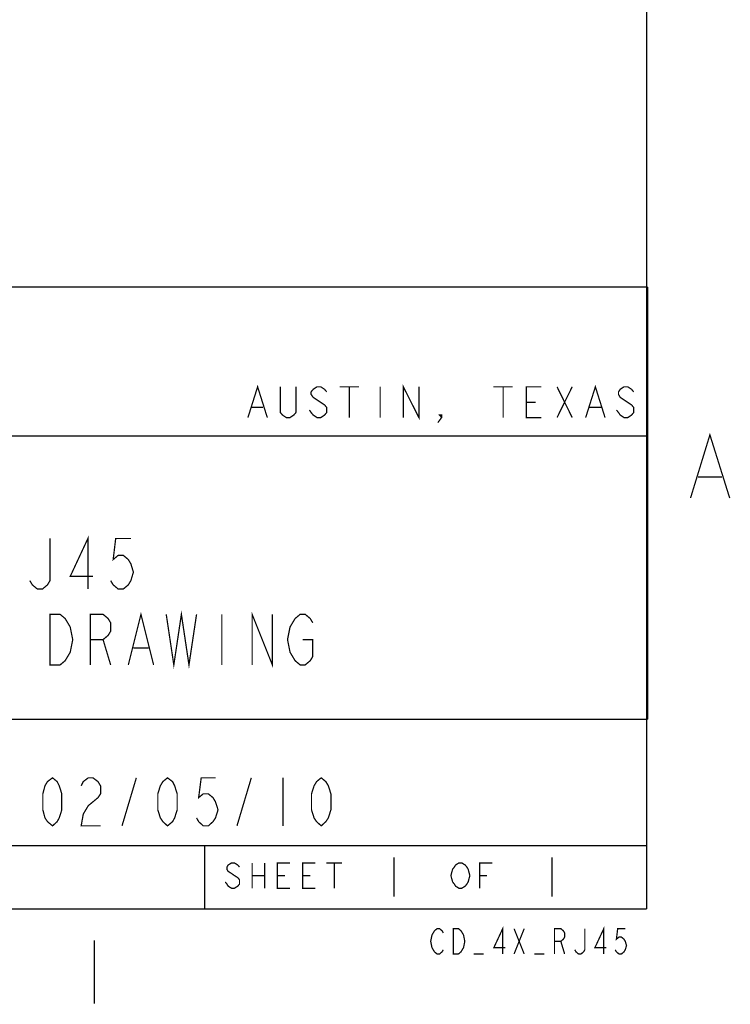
# Model space of a CAD drawing. Extents: x -11 to 11, y -8.5 to 8.5.
# Tile 8 of 10: x 8 to 10.8, y -8.4 to -4.5. Entities that reach past the tile are written whole.
import ezdxf

# ---------------------------------------------------------------- set-up
doc = ezdxf.new("R2010")
doc.units = 0

msp = doc.modelspace()

# ---------------------------------------------------------------- linework, layer by layer
at = {"layer": 'LAYER_1', "const_width": 0.005}
for points in [[(-10.5, 7.99917), (-10.5, -8.00083), (10.5, -8.00083)], [(10.5, -8.00083), (10.5, 7.99917)], [(2.6, -5.54083), (10.5, -5.54083)], [(10.5033, -5.54083), (5.37333, -5.54083)], [(5.375, -5.54083), (10.5, -5.54083)], [(10.5033, -7.25083), (10.5033, -5.54083)], [(8.92166, -6.0575), (8.96, -5.93583), (8.99833, -6.0575)], [(9.11167, -5.93583), (9.11167, -6.0375), (9.10333, -6.04751), (9.08832, -6.0575), (9.07332, -6.0575), (9.05832, -6.04751), (9.04999, -6.0375), (9.04999, -5.93583)], [(9.23333, -5.95583), (9.22499, -5.94584), (9.21, -5.93583), (9.195, -5.93583), (9.18, -5.94584), (9.17166, -5.95583), (9.17166, -5.96583), (9.18, -5.97749), (9.195, -5.9875), (9.21, -5.9975), (9.22499, -6.00749), (9.23333, -6.0175), (9.23333, -6.0375), (9.22499, -6.04751), (9.21, -6.0575), (9.195, -6.0575), (9.18, -6.04751), (9.17166, -6.0375), (9.165, -6.0275)], [(9.28499, -5.93583), (9.36167, -5.93583)], [(9.32332, -5.93583), (9.32332, -6.0575)], [(9.445, -5.93583), (9.445, -6.0575)], [(9.53666, -6.0575), (9.53666, -5.93583), (9.59833, -6.0575), (9.59833, -5.93583)], [(9.89332, -5.93583), (9.97, -5.93583)], [(9.93167, -5.93583), (9.93167, -6.0575)], [(10.0833, -6.0575), (10.0233, -6.0575), (10.0233, -5.93583), (10.0833, -5.93583)], [(10.145, -5.93583), (10.205, -6.0575)], [(10.145, -6.0575), (10.205, -5.93583)], [(10.2583, -6.0575), (10.2967, -5.93583), (10.335, -6.0575)], [(10.4483, -5.95583), (10.44, -5.94584), (10.425, -5.93583), (10.41, -5.93583), (10.395, -5.94584), (10.3883, -5.95583), (10.3883, -5.96583), (10.395, -5.97749), (10.41, -5.9875), (10.425, -5.9975), (10.44, -6.00749), (10.4483, -6.0175), (10.4483, -6.0375), (10.44, -6.04751), (10.425, -6.0575), (10.41, -6.0575), (10.395, -6.04751), (10.3883, -6.0375), (10.38, -6.0275)], [(10.0233, -5.9975), (10.06, -5.9975)], [(8.93666, -6.0175), (8.98166, -6.0175)], [(10.2733, -6.0175), (10.32, -6.0175)], [(9.68833, -6.0575), (9.68, -6.04751), (9.68833, -6.04751), (9.68833, -6.0575), (9.67333, -6.07749)], [(5.72999, -6.13084), (10.5, -6.13084)], [(10.6733, -6.37583), (10.75, -6.12583), (10.8283, -6.37583)], [(10.7033, -6.2925), (10.7983, -6.2925)], [(8.13833, -6.53583), (8.13833, -6.70249), (8.12834, -6.71916), (8.10833, -6.73583), (8.08832, -6.73583), (8.06833, -6.71916), (8.05832, -6.70249)], [(8.28833, -6.73583), (8.28833, -6.53583), (8.21833, -6.68583), (8.30832, -6.68583)], [(8.45833, -6.53583), (8.39833, -6.53583), (8.38833, -6.61916), (8.40832, -6.60249), (8.42833, -6.60249), (8.44832, -6.61916), (8.45833, -6.63583), (8.46833, -6.66917), (8.45833, -6.70249), (8.44832, -6.71916), (8.42833, -6.73583), (8.40832, -6.73583), (8.38833, -6.71916), (8.37834, -6.70249)], [(8.29833, -7.03583), (8.29833, -6.83584), (8.34833, -6.83584), (8.36833, -6.85249), (8.37834, -6.86916), (8.37834, -6.9025), (8.36833, -6.91917), (8.34833, -6.93583), (8.29833, -6.93583)], [(8.44832, -7.03583), (8.49833, -6.83584), (8.54833, -7.03583)], [(8.59833, -6.83584), (8.62834, -7.03583), (8.65832, -6.83584), (8.68833, -7.03583), (8.71833, -6.83584)], [(8.81833, -6.83584), (8.81833, -7.03583)], [(8.93833, -7.03583), (8.93833, -6.83584), (9.01832, -7.03583), (9.01832, -6.83584)], [(9.13833, -6.93583), (9.17833, -6.93583), (9.17833, -7.0025), (9.16834, -7.01916), (9.14833, -7.03583), (9.12834, -7.03583), (9.10833, -7.01916), (9.09833, -7.0025), (9.08832, -6.98583), (9.07833, -6.93583), (9.08832, -6.88583), (9.09833, -6.86916), (9.10833, -6.85249), (9.12834, -6.83584), (9.14833, -6.83584), (9.16834, -6.85249), (9.17833, -6.86916)], [(8.34833, -6.93583), (8.37834, -7.03583)], [(8.46833, -6.96916), (8.52833, -6.96916)], [(5.37333, -7.25083), (10.5033, -7.25083)], [(7.01, -7.25083), (10.5, -7.25083)], [(10.5, -7.75083), (10.5, -7.25083)], [(8.26167, -7.51417), (8.26999, -7.4975), (8.29, -7.4825), (8.30832, -7.4825), (8.32833, -7.4975), (8.33832, -7.51417), (8.33832, -7.54584), (8.32833, -7.56083), (8.30832, -7.57749), (8.29, -7.5925), (8.26999, -7.62583), (8.26167, -7.67251), (8.33832, -7.67251)], [(8.42333, -7.67251), (8.47999, -7.4825)], [(8.79334, -7.4825), (8.73667, -7.4825), (8.72666, -7.56083), (8.745, -7.54584), (8.765, -7.54584), (8.78332, -7.56083), (8.79334, -7.57749), (8.80333, -7.60916), (8.79334, -7.64084), (8.78332, -7.65584), (8.765, -7.67251), (8.745, -7.67251), (8.72666, -7.65584), (8.71833, -7.64084)], [(8.87834, -7.67251), (8.93499, -7.4825)], [(9.05999, -7.4825), (9.05999, -7.67251)], [(5.375, -7.75083), (10.5, -7.75083)], [(7.01, -7.75083), (10.5, -7.75083)], [(8.75, -7.75083), (10.5, -7.75083)], [(8.75, -7.75083), (8.75, -8.00083)], [(10.5, -8.00083), (10.5, -7.75083)], [(8.88833, -7.83584), (8.88166, -7.82749), (8.86833, -7.81917), (8.85666, -7.81917), (8.84333, -7.82749), (8.83832, -7.83584), (8.83832, -7.84416), (8.84333, -7.85249), (8.85666, -7.86083), (8.86833, -7.86916), (8.88166, -7.8775), (8.88833, -7.88583), (8.88833, -7.9025), (8.88166, -7.91083), (8.86833, -7.91917), (8.85666, -7.91917), (8.84333, -7.91083), (8.83832, -7.9025), (8.83167, -7.89416)], [(8.93833, -7.81917), (8.93833, -7.91917)], [(8.98834, -7.81917), (8.98834, -7.91917)], [(9.08832, -7.91917), (9.03833, -7.91917), (9.03833, -7.81917), (9.08832, -7.81917)], [(9.18833, -7.91917), (9.13833, -7.91917), (9.13833, -7.81917), (9.18833, -7.81917)], [(9.23166, -7.81917), (9.29334, -7.81917)], [(9.26333, -7.81917), (9.26333, -7.91917)], [(9.5, -7.79751), (9.5, -7.95249)], [(9.83832, -7.91917), (9.83832, -7.81917), (9.88833, -7.81917)], [(10.125, -7.79751), (10.125, -7.95249)], [(8.93833, -7.86916), (8.98834, -7.86916)], [(9.03833, -7.86916), (9.06833, -7.86916)], [(9.13833, -7.86916), (9.16834, -7.86916)], [(9.83832, -7.86916), (9.86833, -7.86916)], [(8.75, -8.00083), (10.5, -8.00083)], [(9.49833, -8.00083), (10.4983, -8.00083)], [(9.49833, -8.00083), (10.4983, -8.00083)], [(9.695, -8.1625), (9.69, -8.17084), (9.68, -8.17917), (9.67, -8.17917), (9.65999, -8.17084), (9.655, -8.1625), (9.65, -8.15417), (9.64499, -8.12917), (9.65, -8.10416), (9.655, -8.09583), (9.65999, -8.0875), (9.67, -8.07916), (9.68, -8.07916), (9.69, -8.0875), (9.695, -8.09583)], [(9.93, -8.17917), (9.93, -8.07916), (9.89499, -8.15417), (9.94, -8.15417)], [(9.97499, -8.07916), (10.015, -8.17917)], [(9.97499, -8.17917), (10.015, -8.07916)], [(10.135, -8.17917), (10.135, -8.07916), (10.16, -8.07916), (10.17, -8.0875), (10.175, -8.09583), (10.175, -8.1125), (10.17, -8.12083), (10.16, -8.12917), (10.135, -8.12917)], [(10.255, -8.07916), (10.255, -8.1625), (10.25, -8.17084), (10.24, -8.17917), (10.23, -8.17917), (10.22, -8.17084), (10.215, -8.1625)], [(10.33, -8.17917), (10.33, -8.07916), (10.295, -8.15417), (10.34, -8.15417)], [(10.415, -8.07916), (10.385, -8.07916), (10.38, -8.12083), (10.39, -8.1125), (10.4, -8.1125), (10.41, -8.12083), (10.415, -8.12917), (10.42, -8.14583), (10.415, -8.1625), (10.41, -8.17084), (10.4, -8.17917), (10.39, -8.17917), (10.38, -8.17084), (10.375, -8.1625)], [(8.31333, -8.12583), (8.31333, -8.37583)], [(10.16, -8.12917), (10.175, -8.17917)], [(9.85499, -8.17917), (9.815, -8.17917)], [(10.095, -8.17917), (10.055, -8.17917)]]:
    msp.add_lwpolyline(points, dxfattribs=at)
for points in [[(8.13833, -6.83584), (8.17833, -6.83584), (8.19832, -6.85249), (8.20833, -6.86916), (8.21833, -6.88583), (8.22833, -6.93583), (8.21833, -6.98583), (8.20833, -7.0025), (8.19832, -7.01916), (8.17833, -7.03583), (8.13833, -7.03583)], [(8.14833, -7.67251), (8.12834, -7.65584), (8.11833, -7.64084), (8.11, -7.60916), (8.11, -7.54584), (8.11833, -7.51417), (8.12834, -7.4975), (8.14833, -7.4825), (8.16667, -7.4975), (8.17499, -7.51417), (8.18499, -7.54584), (8.18499, -7.60916), (8.17499, -7.64084), (8.16667, -7.65584)], [(8.60333, -7.67251), (8.585, -7.65584), (8.57499, -7.64084), (8.565, -7.60916), (8.565, -7.54584), (8.57499, -7.51417), (8.585, -7.4975), (8.60333, -7.4825), (8.62333, -7.4975), (8.63166, -7.51417), (8.64166, -7.54584), (8.64166, -7.60916), (8.63166, -7.64084), (8.62333, -7.65584)], [(9.21167, -7.67251), (9.19333, -7.65584), (9.18332, -7.64084), (9.17333, -7.60916), (9.17333, -7.54584), (9.18332, -7.51417), (9.19333, -7.4975), (9.21167, -7.4825), (9.22999, -7.4975), (9.23999, -7.51417), (9.25, -7.54584), (9.25, -7.60916), (9.23999, -7.64084), (9.22999, -7.65584)], [(9.78833, -7.9025), (9.78166, -7.91083), (9.76832, -7.91917), (9.75666, -7.91917), (9.74333, -7.91083), (9.73834, -7.9025), (9.73166, -7.89416), (9.72499, -7.86916), (9.73166, -7.84416), (9.73834, -7.83584), (9.74333, -7.82749), (9.75666, -7.81917), (9.76832, -7.81917), (9.78166, -7.82749), (9.78833, -7.83584), (9.79334, -7.84416), (9.79999, -7.86916), (9.79334, -7.89416)], [(9.735, -8.07916), (9.75499, -8.07916), (9.765, -8.0875), (9.76999, -8.09583), (9.775, -8.10416), (9.78, -8.12917), (9.775, -8.15417), (9.76999, -8.1625), (9.765, -8.17084), (9.75499, -8.17917), (9.735, -8.17917)]]:
    msp.add_lwpolyline(points, close=True, dxfattribs=at)

doc.saveas('drawing.dxf')
